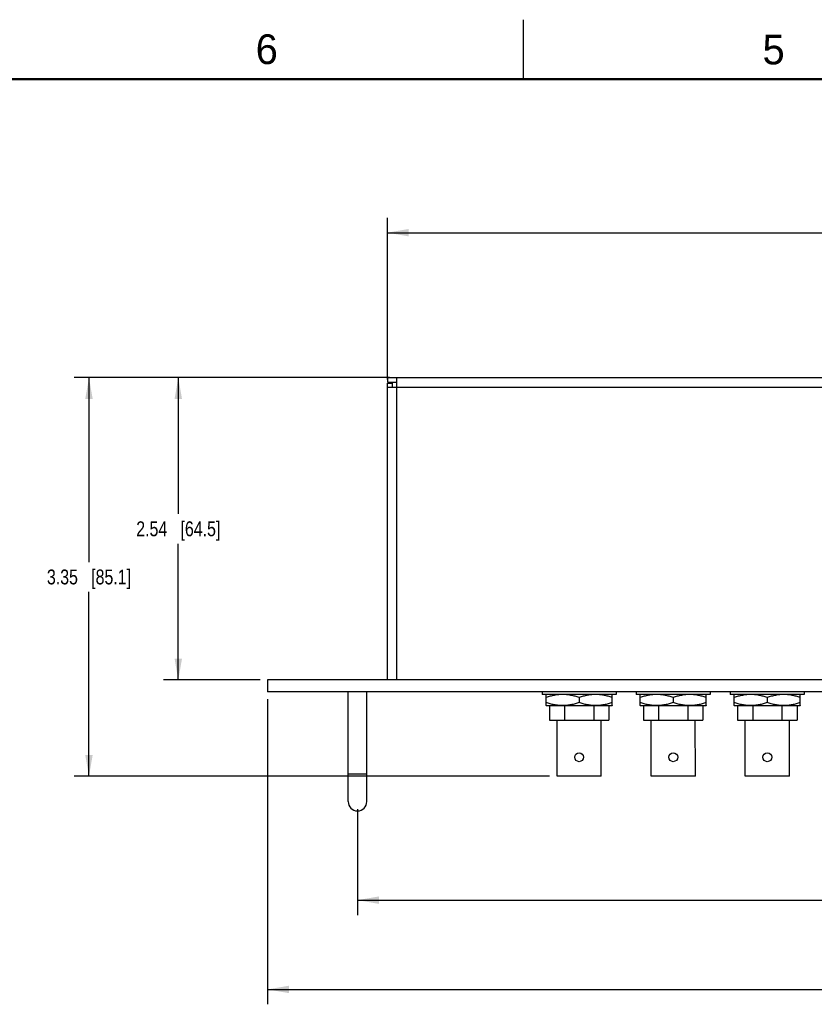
# Model space of a CAD drawing. Header units: inches. Extents: x 0 to 34, y 0 to 22.
# Tile 19 of 38: x 8.5 to 15.2, y 13.7 to 22. Entities that reach past the tile are written whole.
import ezdxf

# ---------------------------------------------------------------- set-up
doc = ezdxf.new("R2010")
doc.units = ezdxf.units.IN
doc.header["$LTSCALE"] = 1.87
doc.header["$MEASUREMENT"] = 0
doc.layers.get('0').update_dxf_attribs({"linetype": 'CONTINUOUS'})
doc.layers.add('02___PRT_ALL_AXES', color=7, linetype='CONTINUOUS')
doc.layers.add('DIMENSIONS', color=7, linetype='CONTINUOUS')
doc.styles.get("Standard").update_dxf_attribs({"font": 'txt', "width": 0.8})
doc.styles.add('TEXTSTYLE_2', font='txt')
doc.dimstyles.new('DIMSTYLE_1', dxfattribs={"dimtxt": 0.125, "dimasz": 0.18, "dimexe": 0.125, "dimexo": 0.0625, "dimgap": 0.0625, "dimtad": 0, "dimtih": 1, "dimtoh": 1, "dimzin": 4, "dimdsep": 46, "dimtxsty": 'STANDARD', "dimblk": '_FILLED', "dimblk1": '_FILLED', "dimblk2": '_FILLED', "dimcen": 0.09, "dimadec": 0, "dimazin": 0, "dimtp": 0.001, "dimtm": 0.001, "dimtfac": 1, "dimtofl": 0, "dimtmove": 0, "dimatfit": 3, "dimldrblk": '_FILLED', "dimfxl": 1, "dimtolj": 1, "dimtzin": 4, "dimarcsym": 0})

# ---------------------------------------------------------------- blocks, each defined once
blk = doc.blocks.new('_FILLED')
at = {"color": 0, "linetype": 'BYBLOCK'}
blk.add_solid([(0, 0), (-1, 0.174), (-1, -0.174)], dxfattribs=at)
blk = doc.blocks.new('*D10')
at = {"layer": 'DIMENSIONS', "color": 2, "linetype": 'CONTINUOUS'}
for p, q in [((11.6236, 18.9929), (8.9762, 18.9929)), ((9.1012, 18.9929), (9.1012, 17.4433)), ((9.1012, 15.6437), (9.1012, 17.1933)), ((12.9696, 15.6437), (8.9762, 15.6437))]:
    blk.add_line(p, q, dxfattribs=at)
at = {"layer": 'DIMENSIONS', "color": 2, "linetype": 'CONTINUOUS', "xscale": 0.18, "yscale": 0.18, "zscale": 0.18}
for p, rotation in [((9.1012, 18.9929), 90), ((9.1012, 15.6437), 270)]:
    blk.add_blockref('_FILLED', p, dxfattribs=dict(at, rotation=rotation))
at = {"layer": 'DIMENSIONS', "color": 2, "linetype": 'CONTINUOUS', "insert": (9.1012, 17.3808), "char_height": 0.125, "width": 1.125, "attachment_point": 2, "line_spacing_factor": 0.9}
blk.add_mtext('3.35{\\Ftxt.shx;\\W1.000000;\\H0.125000; }[85.1]', dxfattribs=at)
blk = doc.blocks.new('*D11')
at = {"layer": 'DIMENSIONS', "color": 2, "linetype": 'CONTINUOUS'}
for p, q in [((11.6236, 18.9929), (9.7262, 18.9929)), ((9.8512, 18.9929), (9.8512, 17.8479)), ((9.8512, 16.4529), (9.8512, 17.5979)), ((10.5387, 16.4529), (9.7262, 16.4529))]:
    blk.add_line(p, q, dxfattribs=at)
at = {"layer": 'DIMENSIONS', "color": 2, "linetype": 'CONTINUOUS', "xscale": 0.18, "yscale": 0.18, "zscale": 0.18}
for p, rotation in [((9.8512, 18.9929), 90), ((9.8512, 16.4529), 270)]:
    blk.add_blockref('_FILLED', p, dxfattribs=dict(at, rotation=rotation))
at = {"layer": 'DIMENSIONS', "color": 2, "linetype": 'CONTINUOUS', "insert": (9.8512, 17.7854), "char_height": 0.125, "width": 1.125, "attachment_point": 2, "line_spacing_factor": 0.9}
blk.add_mtext('2.54{\\Ftxt.shx;\\W1.000000;\\H0.125000; }[64.5]', dxfattribs=at)
blk = doc.blocks.new('*D12')
at = {"layer": 'DIMENSIONS', "color": 2, "linetype": 'CONTINUOUS'}
for p, q in [((11.6073, 18.9766), (11.6073, 20.3357)), ((28.6073, 18.9766), (28.6073, 20.3357)), ((11.6073, 20.2107), (19.3823, 20.2107)), ((28.6073, 20.2107), (20.8323, 20.2107))]:
    blk.add_line(p, q, dxfattribs=at)
at = {"layer": 'DIMENSIONS', "color": 2, "linetype": 'CONTINUOUS', "xscale": 0.18, "yscale": 0.18, "zscale": 0.18, "rotation": 180}
blk.add_blockref('_FILLED', (11.6073, 20.2107), dxfattribs=at)
at = {"layer": 'DIMENSIONS', "color": 2, "linetype": 'CONTINUOUS', "xscale": 0.18, "yscale": 0.18, "zscale": 0.18}
blk.add_blockref('_FILLED', (28.6073, 20.2107), dxfattribs=at)
at = {"layer": 'DIMENSIONS', "color": 2, "linetype": 'CONTINUOUS', "insert": (20.1073, 20.2732), "char_height": 0.125, "width": 1.325, "attachment_point": 2, "line_spacing_factor": 0.9}
blk.add_mtext('17.00{\\Ftxt.shx;\\W1.000000;\\H0.125000; }[431.8]', dxfattribs=at)
blk = doc.blocks.new('*D13')
at = {"layer": 'DIMENSIONS', "color": 2, "linetype": 'CONTINUOUS'}
for p, q in [((10.6012, 16.2904), (10.6012, 13.7279)), ((29.6012, 16.2904), (29.6012, 13.7279)), ((10.6012, 13.8529), (19.2762, 13.8529)), ((29.6012, 13.8529), (20.9262, 13.8529))]:
    blk.add_line(p, q, dxfattribs=at)
at = {"layer": 'DIMENSIONS', "color": 2, "linetype": 'CONTINUOUS', "xscale": 0.18, "yscale": 0.18, "zscale": 0.18, "rotation": 180}
blk.add_blockref('_FILLED', (10.6012, 13.8529), dxfattribs=at)
at = {"layer": 'DIMENSIONS', "color": 2, "linetype": 'CONTINUOUS', "xscale": 0.18, "yscale": 0.18, "zscale": 0.18}
blk.add_blockref('_FILLED', (29.6012, 13.8529), dxfattribs=at)
at = {"layer": 'DIMENSIONS', "color": 2, "linetype": 'CONTINUOUS', "insert": (20.1012, 13.9154), "char_height": 0.125, "width": 1.525, "attachment_point": 2, "line_spacing_factor": 0.9}
blk.add_mtext('(19.00{\\Ftxt.shx;\\W1.000000;\\H0.125000; }[482.6])', dxfattribs=at)
blk = doc.blocks.new('*D14')
at = {"layer": 'DIMENSIONS', "color": 2, "linetype": 'CONTINUOUS'}
for p, q in [((11.3562, 15.3684), (11.3562, 14.4779)), ((28.8462, 15.3684), (28.8462, 14.4779)), ((11.3562, 14.6029), (19.3762, 14.6029)), ((28.8462, 14.6029), (20.8262, 14.6029))]:
    blk.add_line(p, q, dxfattribs=at)
at = {"layer": 'DIMENSIONS', "color": 2, "linetype": 'CONTINUOUS', "xscale": 0.18, "yscale": 0.18, "zscale": 0.18, "rotation": 180}
blk.add_blockref('_FILLED', (11.3562, 14.6029), dxfattribs=at)
at = {"layer": 'DIMENSIONS', "color": 2, "linetype": 'CONTINUOUS', "xscale": 0.18, "yscale": 0.18, "zscale": 0.18}
blk.add_blockref('_FILLED', (28.8462, 14.6029), dxfattribs=at)
at = {"layer": 'DIMENSIONS', "color": 2, "linetype": 'CONTINUOUS', "insert": (20.1012, 14.6654), "char_height": 0.125, "width": 1.325, "attachment_point": 2, "line_spacing_factor": 0.9}
blk.add_mtext('17.49{\\Ftxt.shx;\\W1.000000;\\H0.125000; }[444.2]', dxfattribs=at)

msp = doc.modelspace()

# ---------------------------------------------------------------- linework, layer by layer
at = {"color": 2, "linetype": 'CONTINUOUS'}
msp.add_line((12.75, 21.5), (12.75, 22), dxfattribs=at)
at = {"color": 7, "linetype": 'CONTINUOUS'}
for p, q in [((11.6073, 18.9929), (11.6073, 18.9535)), ((11.6073, 18.9929), (28.6073, 18.9929)), ((11.6073, 18.9535), (11.6861, 18.9535)), ((11.6073, 16.4529), (11.6073, 18.9475)), ((11.6073, 18.9475), (11.6467, 18.9475)), ((11.6467, 18.9475), (11.6467, 18.9141)), ((11.6861, 16.4529), (11.6861, 18.9929)), ((11.6073, 18.9141), (28.6073, 18.9141)), ((10.6012, 16.4529), (10.6012, 16.3529)), ((29.6012, 16.4529), (10.6012, 16.4529)), ((29.6012, 16.3529), (10.6012, 16.3529)), ((11.2782, 15.4309), (11.2782, 16.3529)), ((11.4342, 15.4309), (11.4342, 16.3529)), ((12.941, 16.3309), (12.94, 16.3303)), ((12.94, 16.2375), (12.94, 16.3303)), ((13.2175, 16.3056), (13.2175, 16.2623)), ((13.494, 16.3309), (13.495, 16.3303)), ((13.495, 16.2375), (13.495, 16.3303)), ((13.731, 16.3309), (13.73, 16.3303)), ((13.73, 16.2375), (13.73, 16.3303)), ((14.0075, 16.3056), (14.0075, 16.2623)), ((14.284, 16.3309), (14.285, 16.3303)), ((14.285, 16.2375), (14.285, 16.3303)), ((14.521, 16.3309), (14.52, 16.3303)), ((14.52, 16.2375), (14.52, 16.3303)), ((14.7975, 16.3056), (14.7975, 16.2623)), ((15.074, 16.3309), (15.075, 16.3303)), ((15.075, 16.2375), (15.075, 16.3303)), ((12.94, 16.2375), (12.941, 16.2369)), ((13.494, 16.2369), (12.941, 16.2369)), ((12.9675, 16.2369), (12.9676, 16.1157)), ((13.0951, 16.2369), (13.0952, 16.1157)), ((13.3399, 16.2369), (13.3399, 16.1159)), ((13.4675, 16.2369), (13.4676, 16.1159)), ((13.495, 16.2375), (13.494, 16.2369)), ((13.73, 16.2375), (13.731, 16.2369)), ((14.284, 16.2369), (13.731, 16.2369)), ((13.7575, 16.2369), (13.7576, 16.1157)), ((13.8851, 16.2369), (13.8852, 16.1157)), ((14.1299, 16.2369), (14.1299, 16.1159)), ((14.2575, 16.2369), (14.2576, 16.1159)), ((14.285, 16.2375), (14.284, 16.2369)), ((14.52, 16.2375), (14.521, 16.2369)), ((15.074, 16.2369), (14.521, 16.2369)), ((14.5475, 16.2369), (14.5476, 16.1157)), ((14.6751, 16.2369), (14.6752, 16.1157)), ((14.9199, 16.2369), (14.9199, 16.1159)), ((15.0475, 16.2369), (15.0476, 16.1159)), ((15.075, 16.2375), (15.074, 16.2369)), ((12.9676, 16.1157), (13.4676, 16.1159)), ((13.0321, 15.6437), (13.0318, 16.1157)), ((13.4036, 15.6439), (13.4033, 16.1159)), ((13.7576, 16.1157), (14.2576, 16.1159)), ((13.8221, 15.6437), (13.8218, 16.1157)), ((14.1936, 15.6439), (14.1933, 16.1159)), ((14.5476, 16.1157), (15.0476, 16.1159)), ((14.6121, 15.6437), (14.6118, 16.1157)), ((14.9836, 15.6439), (14.9833, 16.1159)), ((11.2782, 15.6649), (11.4342, 15.6649)), ((13.4036, 15.6439), (13.0321, 15.6437)), ((14.1936, 15.6439), (13.8221, 15.6437)), ((14.9836, 15.6439), (14.6121, 15.6437))]:
    msp.add_line(p, q, dxfattribs=at)
at = {"color": 7, "linetype": 'CONTINUOUS', "const_width": 0.02}
msp.add_lwpolyline([(33.5, 21.5), (0.5, 21.5)], dxfattribs=at)
at = {"color": 7, "linetype": 'CONTINUOUS'}
for centre in [(13.2177, 15.8038), (14.0077, 15.8038), (14.7977, 15.8038)]:
    msp.add_circle(centre, 0.0375, dxfattribs=at)
msp.add_arc((11.3562, 15.4309), 0.078, 180, 360, dxfattribs=at)
for points in [[(13.2175, 16.3056), (13.2062, 16.3093), (13.1892, 16.3145), (13.1662, 16.3202), (13.1489, 16.3238), (13.1314, 16.3267), (13.1139, 16.3288), (13.0963, 16.3301), (13.0787, 16.3305), (13.0611, 16.3301), (13.0435, 16.3288), (13.026, 16.3267), (13.0086, 16.3238), (12.9912, 16.3202), (12.9682, 16.3145), (12.9512, 16.3093), (12.94, 16.3056)], [(13.495, 16.3056), (13.4837, 16.3093), (13.4667, 16.3145), (13.4437, 16.3202), (13.4264, 16.3238), (13.4089, 16.3267), (13.3914, 16.3288), (13.3738, 16.3301), (13.3562, 16.3305), (13.3386, 16.3301), (13.321, 16.3288), (13.3035, 16.3267), (13.2861, 16.3238), (13.2687, 16.3202), (13.2457, 16.3145), (13.2287, 16.3093), (13.2175, 16.3056)], [(14.0075, 16.3056), (13.9962, 16.3093), (13.9792, 16.3145), (13.9562, 16.3202), (13.9389, 16.3238), (13.9214, 16.3267), (13.9039, 16.3288), (13.8863, 16.3301), (13.8687, 16.3305), (13.8511, 16.3301), (13.8335, 16.3288), (13.816, 16.3267), (13.7986, 16.3238), (13.7812, 16.3202), (13.7582, 16.3145), (13.7412, 16.3093), (13.73, 16.3056)], [(14.285, 16.3056), (14.2737, 16.3093), (14.2567, 16.3145), (14.2337, 16.3202), (14.2164, 16.3238), (14.1989, 16.3267), (14.1814, 16.3288), (14.1638, 16.3301), (14.1462, 16.3305), (14.1286, 16.3301), (14.111, 16.3288), (14.0935, 16.3267), (14.0761, 16.3238), (14.0587, 16.3202), (14.0357, 16.3145), (14.0187, 16.3093), (14.0075, 16.3056)], [(14.7975, 16.3056), (14.7862, 16.3093), (14.7692, 16.3145), (14.7462, 16.3202), (14.7289, 16.3238), (14.7114, 16.3267), (14.6939, 16.3288), (14.6763, 16.3301), (14.6587, 16.3305), (14.6411, 16.3301), (14.6235, 16.3288), (14.606, 16.3267), (14.5886, 16.3238), (14.5712, 16.3202), (14.5482, 16.3145), (14.5312, 16.3093), (14.52, 16.3056)], [(15.075, 16.3056), (15.0637, 16.3093), (15.0467, 16.3145), (15.0237, 16.3202), (15.0064, 16.3238), (14.9889, 16.3267), (14.9714, 16.3288), (14.9538, 16.3301), (14.9362, 16.3305), (14.9186, 16.3301), (14.901, 16.3288), (14.8835, 16.3267), (14.8661, 16.3238), (14.8487, 16.3202), (14.8257, 16.3145), (14.8087, 16.3093), (14.7975, 16.3056)], [(13.2175, 16.2623), (13.2062, 16.2585), (13.1892, 16.2534), (13.1662, 16.2477), (13.1489, 16.2441), (13.1314, 16.2412), (13.1139, 16.2391), (13.0963, 16.2378), (13.0787, 16.2374), (13.0611, 16.2378), (13.0435, 16.2391), (13.026, 16.2412), (13.0086, 16.2441), (12.9912, 16.2477), (12.9682, 16.2534), (12.9512, 16.2585), (12.94, 16.2623)], [(13.495, 16.2623), (13.4837, 16.2585), (13.4667, 16.2534), (13.4437, 16.2477), (13.4264, 16.2441), (13.4089, 16.2412), (13.3914, 16.2391), (13.3738, 16.2378), (13.3562, 16.2374), (13.3386, 16.2378), (13.321, 16.2391), (13.3035, 16.2412), (13.2861, 16.2441), (13.2687, 16.2477), (13.2457, 16.2534), (13.2287, 16.2585), (13.2175, 16.2623)], [(14.0075, 16.2623), (13.9962, 16.2585), (13.9792, 16.2534), (13.9562, 16.2477), (13.9389, 16.2441), (13.9214, 16.2412), (13.9039, 16.2391), (13.8863, 16.2378), (13.8687, 16.2374), (13.8511, 16.2378), (13.8335, 16.2391), (13.816, 16.2412), (13.7986, 16.2441), (13.7812, 16.2477), (13.7582, 16.2534), (13.7412, 16.2585), (13.73, 16.2623)], [(14.285, 16.2623), (14.2737, 16.2585), (14.2567, 16.2534), (14.2337, 16.2477), (14.2164, 16.2441), (14.1989, 16.2412), (14.1814, 16.2391), (14.1638, 16.2378), (14.1462, 16.2374), (14.1286, 16.2378), (14.111, 16.2391), (14.0935, 16.2412), (14.0761, 16.2441), (14.0587, 16.2477), (14.0357, 16.2534), (14.0187, 16.2585), (14.0075, 16.2623)], [(14.7975, 16.2623), (14.7862, 16.2585), (14.7692, 16.2534), (14.7462, 16.2477), (14.7289, 16.2441), (14.7114, 16.2412), (14.6939, 16.2391), (14.6763, 16.2378), (14.6587, 16.2374), (14.6411, 16.2378), (14.6235, 16.2391), (14.606, 16.2412), (14.5886, 16.2441), (14.5712, 16.2477), (14.5482, 16.2534), (14.5312, 16.2585), (14.52, 16.2623)], [(15.075, 16.2623), (15.0637, 16.2585), (15.0467, 16.2534), (15.0237, 16.2477), (15.0064, 16.2441), (14.9889, 16.2412), (14.9714, 16.2391), (14.9538, 16.2378), (14.9362, 16.2374), (14.9186, 16.2378), (14.901, 16.2391), (14.8835, 16.2412), (14.8661, 16.2441), (14.8487, 16.2477), (14.8257, 16.2534), (14.8087, 16.2585), (14.7975, 16.2623)]]:
    msp.add_open_spline(points, degree=3, knots=[0, 0, 0, 0, 0.125685, 0.188332, 0.250851, 0.313254, 0.37556, 0.437798, 0.5, 0.562202, 0.62444, 0.686746, 0.749149, 0.811668, 0.874315, 1, 1, 1, 1], dxfattribs=at)
at = {"layer": '02___PRT_ALL_AXES', "color": 7, "linetype": 'CONTINUOUS'}
for p, q in [((12.9065, 16.3529), (12.9065, 16.3309)), ((13.5285, 16.3309), (12.9065, 16.3309)), ((13.5285, 16.3529), (13.5285, 16.3309)), ((13.6965, 16.3529), (13.6965, 16.3309)), ((14.3185, 16.3309), (13.6965, 16.3309)), ((14.3185, 16.3529), (14.3185, 16.3309)), ((14.4865, 16.3529), (14.4865, 16.3309)), ((15.1085, 16.3309), (14.4865, 16.3309)), ((15.1085, 16.3529), (15.1085, 16.3309))]:
    msp.add_line(p, q, dxfattribs=at)

# ---------------------------------------------------------------- texts
at = {"color": 2, "linetype": 'CONTINUOUS', "char_height": 0.25, "width": 0.25, "attachment_point": 1, "line_spacing_factor": 0.9, "style": 'TEXTSTYLE_2'}
for s, insert in [('6', (10.5012, 21.8772)), ('5', (14.7577, 21.8747))]:
    msp.add_mtext(s, dxfattribs=dict(at, insert=insert))

# ---------------------------------------------------------------- dimensions: what is measured, and where the dimension line sits
at = {"layer": 'DIMENSIONS', "color": 2, "linetype": 'CONTINUOUS'}
for base, p1, p2, picture, middle in [((28.6073, 20.2107), (11.6073, 18.9141), (28.6073, 18.9141), '*D12', (20.1073, 20.2107)), ((28.8462, 14.6029), (11.3562, 15.4309), (28.8462, 15.4309), '*D14', (20.1012, 14.6029))]:
    dim = msp.add_linear_dim(base=base, p1=p1, p2=p2, dimstyle='DIMSTYLE_1', dxfattribs=at)
    dim.commit()
    dim.dimension.update_dxf_attribs({"geometry": picture, "text_midpoint": middle, "dimtype": 160})
for base, p2, picture, middle in [((9.1012, 15.6437), (13.0321, 15.6437), '*D10', (9.1012, 17.3183)), ((9.8512, 16.4529), (10.6012, 16.4529), '*D11', (9.8512, 17.7229))]:
    dim = msp.add_linear_dim(base=base, p1=(11.6861, 18.9929), p2=p2, angle=270, dimstyle='DIMSTYLE_1', dxfattribs=at)
    dim.commit()
    dim.dimension.update_dxf_attribs({"geometry": picture, "text_midpoint": middle, "dimtype": 160})
dim = msp.add_linear_dim(base=(29.6012, 13.8529), p1=(10.6012, 16.3529), p2=(29.6012, 16.3529), text='(<>)', dimstyle='DIMSTYLE_1', dxfattribs=at)
dim.commit()
dim.dimension.update_dxf_attribs({"geometry": '*D13', "text_midpoint": (20.1012, 13.8529), "dimtype": 160})

doc.saveas('drawing.dxf')
